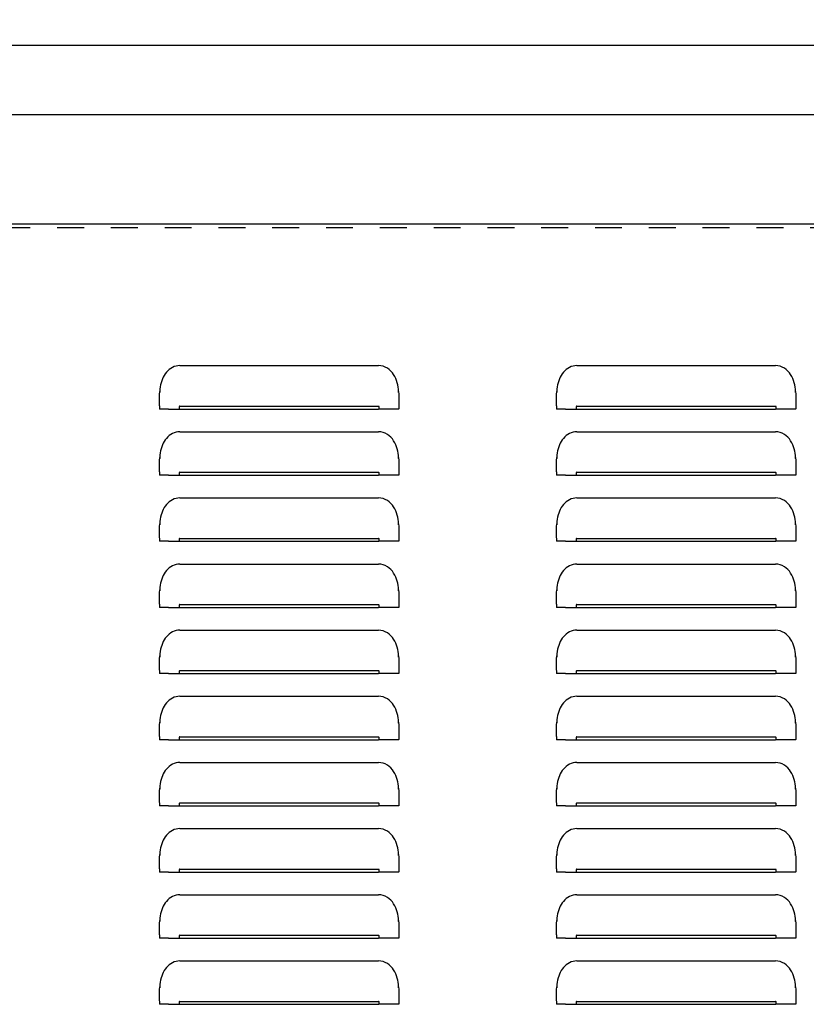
# Model space of a CAD drawing. Header units: inches. Extents: x 0 to 73.9, y 0 to 47.8.
# Tile 6 of 8: x 41.9 to 53.8, y 14.4 to 29.3. Entities that reach past the tile are written whole.
import ezdxf

# ---------------------------------------------------------------- set-up
doc = ezdxf.new("R2010")
doc.units = ezdxf.units.IN
doc.header["$LTSCALE"] = 4.065217
doc.header["$MEASUREMENT"] = 0
doc.linetypes.add('HIDDEN', pattern=[0.2, 0.1, -0.1])
doc.layers.get('0').update_dxf_attribs({"linetype": 'CONTINUOUS'})
doc.layers.add('DEFAULT_2', color=8, linetype='HIDDEN')
doc.layers.add('DIMENSIONS', color=7, linetype='CONTINUOUS')
doc.styles.get("Standard").update_dxf_attribs({"font": 'arial.ttf'})
doc.dimstyles.new('DIMSTYLE_1', dxfattribs={"dimtxt": 0.369565, "dimasz": 0.434783, "dimexe": 0.09, "dimexo": 0.07, "dimgap": 0.0425, "dimtad": 0, "dimtih": 1, "dimtoh": 1, "dimzin": 4, "dimdsep": 46, "dimtxsty": 'Standard', "dimblk": '_FILLED', "dimblk1": '_FILLED', "dimblk2": '_FILLED', "dimcen": 0.09, "dimazin": 1, "dimtfac": 1, "dimtofl": 0, "dimtmove": 0, "dimatfit": 3, "dimldrblk": '_FILLED', "dimfxl": 0, "dimtolj": 1, "dimtzin": 4, "dimarcsym": 0})

# ---------------------------------------------------------------- blocks, each defined once
blk = doc.blocks.new('_FILLED')
at = {"color": 0, "linetype": 'ByBlock'}
blk.add_solid([(0, 0), (-1, 0.2), (-1, -0.2)], dxfattribs=at)
blk = doc.blocks.new('*D1')
at = {"layer": 'DIMENSIONS', "color": 2, "linetype": 'Continuous'}
for p, q in [((3.984, 26.209), (3.984, 29.299)), ((63.734, 26.209), (63.734, 29.299)), ((3.984, 28.908), (33.029, 28.908)), ((63.734, 28.908), (34.69, 28.908))]:
    blk.add_line(p, q, dxfattribs=at)
at = {"layer": 'DIMENSIONS', "color": 2, "linetype": 'Continuous', "xscale": 0.4347826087, "yscale": 0.4347826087, "zscale": 0.4347826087, "rotation": 180}
blk.add_blockref('_FILLED', (3.984, 28.908), dxfattribs=at)
at = {"layer": 'DIMENSIONS', "color": 2, "linetype": 'Continuous', "xscale": 0.4347826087, "yscale": 0.4347826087, "zscale": 0.4347826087}
blk.add_blockref('_FILLED', (63.734, 28.908), dxfattribs=at)
at = {"layer": 'DIMENSIONS', "color": 2, "linetype": 'Continuous', "insert": (33.859, 29.093), "char_height": 0.3696, "width": 1.29142, "attachment_point": 2, "line_spacing_factor": 0.9}
blk.add_mtext('59.75', dxfattribs=at)
blk = doc.blocks.new('*D19')
at = {"color": 2, "linetype": 'Continuous'}
for p, q in [((4.859, 25.707), (4.859, 28.254)), ((62.859, 25.707), (62.859, 28.254)), ((4.859, 27.863), (33.029, 27.863)), ((62.859, 27.863), (34.69, 27.863))]:
    blk.add_line(p, q, dxfattribs=at)
at = {"color": 2, "linetype": 'Continuous', "xscale": 0.4347826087, "yscale": 0.4347826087, "zscale": 0.4347826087, "rotation": 180}
blk.add_blockref('_FILLED', (4.859, 27.863), dxfattribs=at)
at = {"color": 2, "linetype": 'Continuous', "xscale": 0.4347826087, "yscale": 0.4347826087, "zscale": 0.4347826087}
blk.add_blockref('_FILLED', (62.859, 27.863), dxfattribs=at)
at = {"color": 2, "linetype": 'Continuous', "insert": (33.859, 28.048), "char_height": 0.3696, "width": 1.29142, "attachment_point": 2, "line_spacing_factor": 0.9}
blk.add_mtext('58.00', dxfattribs=at)

msp = doc.modelspace()

# ---------------------------------------------------------------- linework, layer by layer
at = {"color": 3, "linetype": 'Continuous'}
for p, q in [((13.234, 26.215), (54.484, 26.215)), ((44.359, 24.069), (47.359, 24.069)), ((50.359, 24.069), (53.359, 24.069)), ((44.054, 23.679), (44.057, 23.663)), ((47.661, 23.712), (47.657, 23.745)), ((47.664, 23.679), (47.661, 23.712)), ((47.661, 23.663), (47.664, 23.679)), ((50.054, 23.679), (50.057, 23.663)), ((53.661, 23.712), (53.657, 23.745)), ((53.664, 23.679), (53.661, 23.712)), ((53.661, 23.663), (53.664, 23.679)), ((44.049, 23.463), (44.049, 23.553)), ((47.669, 23.551), (47.669, 23.414)), ((50.049, 23.463), (50.049, 23.553)), ((53.669, 23.551), (53.669, 23.414)), ((44.049, 23.461), (44.049, 23.414)), ((44.055, 23.413), (44.049, 23.414)), ((44.187, 23.413), (47.359, 23.413)), ((44.359, 23.457), (47.359, 23.457)), ((47.531, 23.413), (47.359, 23.413)), ((47.617, 23.413), (47.531, 23.413)), ((50.049, 23.461), (50.049, 23.414)), ((50.055, 23.413), (50.049, 23.414)), ((50.187, 23.413), (53.359, 23.413)), ((50.359, 23.457), (53.359, 23.457)), ((53.531, 23.413), (53.359, 23.413)), ((53.617, 23.413), (53.531, 23.413)), ((44.359, 23.069), (47.359, 23.069)), ((50.359, 23.069), (53.359, 23.069)), ((44.054, 22.679), (44.057, 22.663)), ((47.661, 22.712), (47.657, 22.745)), ((47.664, 22.679), (47.661, 22.712)), ((47.661, 22.663), (47.664, 22.679)), ((50.054, 22.679), (50.057, 22.663)), ((53.661, 22.712), (53.657, 22.745)), ((53.664, 22.679), (53.661, 22.712)), ((53.661, 22.663), (53.664, 22.679)), ((44.049, 22.463), (44.049, 22.553)), ((47.669, 22.551), (47.669, 22.414)), ((50.049, 22.463), (50.049, 22.553)), ((53.669, 22.551), (53.669, 22.414)), ((44.049, 22.461), (44.049, 22.414)), ((44.055, 22.413), (44.049, 22.414)), ((44.187, 22.413), (47.359, 22.413)), ((44.359, 22.457), (47.359, 22.457)), ((47.531, 22.413), (47.359, 22.413)), ((47.617, 22.413), (47.531, 22.413)), ((50.049, 22.461), (50.049, 22.414)), ((50.055, 22.413), (50.049, 22.414)), ((50.187, 22.413), (53.359, 22.413)), ((50.359, 22.457), (53.359, 22.457)), ((53.531, 22.413), (53.359, 22.413)), ((53.617, 22.413), (53.531, 22.413)), ((44.359, 22.069), (47.359, 22.069)), ((50.359, 22.069), (53.359, 22.069)), ((47.661, 21.712), (47.657, 21.745)), ((53.661, 21.712), (53.657, 21.745)), ((44.054, 21.679), (44.057, 21.663)), ((47.664, 21.679), (47.661, 21.712)), ((47.661, 21.663), (47.664, 21.679)), ((50.054, 21.679), (50.057, 21.663)), ((53.664, 21.679), (53.661, 21.712)), ((53.661, 21.663), (53.664, 21.679)), ((44.049, 21.463), (44.049, 21.553)), ((44.049, 21.461), (44.049, 21.414)), ((44.359, 21.457), (47.359, 21.457)), ((47.669, 21.551), (47.669, 21.414)), ((50.049, 21.463), (50.049, 21.553)), ((50.049, 21.461), (50.049, 21.414)), ((50.359, 21.457), (53.359, 21.457)), ((53.669, 21.551), (53.669, 21.414)), ((44.055, 21.413), (44.049, 21.414)), ((44.187, 21.413), (47.359, 21.413)), ((47.531, 21.413), (47.359, 21.413)), ((47.617, 21.413), (47.531, 21.413)), ((50.055, 21.413), (50.049, 21.414)), ((50.187, 21.413), (53.359, 21.413)), ((53.531, 21.413), (53.359, 21.413)), ((53.617, 21.413), (53.531, 21.413)), ((44.359, 21.069), (47.359, 21.069)), ((50.359, 21.069), (53.359, 21.069)), ((47.661, 20.712), (47.657, 20.745)), ((47.664, 20.679), (47.661, 20.712)), ((53.661, 20.712), (53.657, 20.745)), ((53.664, 20.679), (53.661, 20.712)), ((44.049, 20.463), (44.049, 20.553)), ((44.054, 20.679), (44.057, 20.663)), ((47.661, 20.663), (47.664, 20.679)), ((47.669, 20.551), (47.669, 20.414)), ((50.049, 20.463), (50.049, 20.553)), ((50.054, 20.679), (50.057, 20.663)), ((53.661, 20.663), (53.664, 20.679)), ((53.669, 20.551), (53.669, 20.414)), ((44.049, 20.461), (44.049, 20.414)), ((44.055, 20.413), (44.049, 20.414)), ((44.187, 20.413), (47.359, 20.413)), ((44.359, 20.457), (47.359, 20.457)), ((47.531, 20.413), (47.359, 20.413)), ((47.617, 20.413), (47.531, 20.413)), ((50.049, 20.461), (50.049, 20.414)), ((50.055, 20.413), (50.049, 20.414)), ((50.187, 20.413), (53.359, 20.413)), ((50.359, 20.457), (53.359, 20.457)), ((53.531, 20.413), (53.359, 20.413)), ((53.617, 20.413), (53.531, 20.413)), ((44.359, 20.069), (47.359, 20.069)), ((50.359, 20.069), (53.359, 20.069)), ((44.054, 19.679), (44.057, 19.663)), ((47.661, 19.712), (47.657, 19.745)), ((47.664, 19.679), (47.661, 19.712)), ((47.661, 19.663), (47.664, 19.679)), ((50.054, 19.679), (50.057, 19.663)), ((53.661, 19.712), (53.657, 19.745)), ((53.664, 19.679), (53.661, 19.712)), ((53.661, 19.663), (53.664, 19.679)), ((44.049, 19.463), (44.049, 19.553)), ((47.669, 19.551), (47.669, 19.414)), ((50.049, 19.463), (50.049, 19.553)), ((53.669, 19.551), (53.669, 19.414)), ((44.049, 19.461), (44.049, 19.414)), ((44.055, 19.413), (44.049, 19.414)), ((44.187, 19.413), (47.359, 19.413)), ((44.359, 19.457), (47.359, 19.457)), ((47.531, 19.413), (47.359, 19.413)), ((47.617, 19.413), (47.531, 19.413)), ((50.049, 19.461), (50.049, 19.414)), ((50.055, 19.413), (50.049, 19.414)), ((50.187, 19.413), (53.359, 19.413)), ((50.359, 19.457), (53.359, 19.457)), ((53.531, 19.413), (53.359, 19.413)), ((53.617, 19.413), (53.531, 19.413)), ((44.359, 19.069), (47.359, 19.069)), ((50.359, 19.069), (53.359, 19.069)), ((44.054, 18.679), (44.057, 18.663)), ((47.661, 18.712), (47.657, 18.745)), ((47.664, 18.679), (47.661, 18.712)), ((47.661, 18.663), (47.664, 18.679)), ((50.054, 18.679), (50.057, 18.663)), ((53.661, 18.712), (53.657, 18.745)), ((53.664, 18.679), (53.661, 18.712)), ((53.661, 18.663), (53.664, 18.679)), ((44.049, 18.463), (44.049, 18.553)), ((44.049, 18.461), (44.049, 18.414)), ((47.669, 18.551), (47.669, 18.414)), ((50.049, 18.463), (50.049, 18.553)), ((50.049, 18.461), (50.049, 18.414)), ((53.669, 18.551), (53.669, 18.414)), ((44.055, 18.413), (44.049, 18.414)), ((44.187, 18.413), (47.359, 18.413)), ((44.359, 18.457), (47.359, 18.457)), ((47.531, 18.413), (47.359, 18.413)), ((47.617, 18.413), (47.531, 18.413)), ((50.055, 18.413), (50.049, 18.414)), ((50.187, 18.413), (53.359, 18.413)), ((50.359, 18.457), (53.359, 18.457)), ((53.531, 18.413), (53.359, 18.413)), ((53.617, 18.413), (53.531, 18.413)), ((44.359, 18.069), (47.359, 18.069)), ((50.359, 18.069), (53.359, 18.069)), ((47.661, 17.712), (47.657, 17.745)), ((53.661, 17.712), (53.657, 17.745)), ((44.054, 17.679), (44.057, 17.663)), ((47.664, 17.679), (47.661, 17.712)), ((47.661, 17.663), (47.664, 17.679)), ((50.054, 17.679), (50.057, 17.663)), ((53.664, 17.679), (53.661, 17.712)), ((53.661, 17.663), (53.664, 17.679)), ((44.049, 17.463), (44.049, 17.553)), ((44.049, 17.461), (44.049, 17.414)), ((44.359, 17.457), (47.359, 17.457)), ((47.669, 17.551), (47.669, 17.414)), ((50.049, 17.463), (50.049, 17.553)), ((50.049, 17.461), (50.049, 17.414)), ((50.359, 17.457), (53.359, 17.457)), ((53.669, 17.551), (53.669, 17.414)), ((44.055, 17.413), (44.049, 17.414)), ((44.187, 17.413), (47.359, 17.413)), ((47.531, 17.413), (47.359, 17.413)), ((47.617, 17.413), (47.531, 17.413)), ((50.055, 17.413), (50.049, 17.414)), ((50.187, 17.413), (53.359, 17.413)), ((53.531, 17.413), (53.359, 17.413)), ((53.617, 17.413), (53.531, 17.413)), ((44.359, 17.069), (47.359, 17.069)), ((50.359, 17.069), (53.359, 17.069)), ((44.054, 16.679), (44.057, 16.663)), ((47.661, 16.712), (47.657, 16.745)), ((47.664, 16.679), (47.661, 16.712)), ((47.661, 16.663), (47.664, 16.679)), ((50.054, 16.679), (50.057, 16.663)), ((53.661, 16.712), (53.657, 16.745)), ((53.664, 16.679), (53.661, 16.712)), ((53.661, 16.663), (53.664, 16.679)), ((44.049, 16.463), (44.049, 16.553)), ((47.669, 16.551), (47.669, 16.414)), ((50.049, 16.463), (50.049, 16.553)), ((53.669, 16.551), (53.669, 16.414)), ((44.049, 16.461), (44.049, 16.414)), ((44.055, 16.413), (44.049, 16.414)), ((44.187, 16.413), (47.359, 16.413)), ((44.359, 16.457), (47.359, 16.457)), ((47.531, 16.413), (47.359, 16.413)), ((47.617, 16.413), (47.531, 16.413)), ((50.049, 16.461), (50.049, 16.414)), ((50.055, 16.413), (50.049, 16.414)), ((50.187, 16.413), (53.359, 16.413)), ((50.359, 16.457), (53.359, 16.457)), ((53.531, 16.413), (53.359, 16.413)), ((53.617, 16.413), (53.531, 16.413)), ((44.359, 16.069), (47.359, 16.069)), ((50.359, 16.069), (53.359, 16.069)), ((44.054, 15.679), (44.057, 15.663)), ((47.661, 15.712), (47.657, 15.745)), ((47.664, 15.679), (47.661, 15.712)), ((47.661, 15.663), (47.664, 15.679)), ((50.054, 15.679), (50.057, 15.663)), ((53.661, 15.712), (53.657, 15.745)), ((53.664, 15.679), (53.661, 15.712)), ((53.661, 15.663), (53.664, 15.679)), ((44.049, 15.463), (44.049, 15.553)), ((47.669, 15.551), (47.669, 15.414)), ((50.049, 15.463), (50.049, 15.553)), ((53.669, 15.551), (53.669, 15.414)), ((44.049, 15.461), (44.049, 15.414)), ((44.055, 15.413), (44.049, 15.414)), ((44.187, 15.413), (47.359, 15.413)), ((44.359, 15.457), (47.359, 15.457)), ((47.531, 15.413), (47.359, 15.413)), ((47.617, 15.413), (47.531, 15.413)), ((50.049, 15.461), (50.049, 15.414)), ((50.055, 15.413), (50.049, 15.414)), ((50.187, 15.413), (53.359, 15.413)), ((50.359, 15.457), (53.359, 15.457)), ((53.531, 15.413), (53.359, 15.413)), ((53.617, 15.413), (53.531, 15.413)), ((44.359, 15.069), (47.359, 15.069)), ((50.359, 15.069), (53.359, 15.069)), ((47.661, 14.712), (47.657, 14.745)), ((53.661, 14.712), (53.657, 14.745)), ((44.054, 14.679), (44.057, 14.663)), ((47.664, 14.679), (47.661, 14.712)), ((47.661, 14.663), (47.664, 14.679)), ((50.054, 14.679), (50.057, 14.663)), ((53.664, 14.679), (53.661, 14.712)), ((53.661, 14.663), (53.664, 14.679)), ((44.049, 14.463), (44.049, 14.553)), ((44.049, 14.461), (44.049, 14.414)), ((44.359, 14.457), (47.359, 14.457)), ((47.669, 14.551), (47.669, 14.414)), ((50.049, 14.463), (50.049, 14.553)), ((50.049, 14.461), (50.049, 14.414)), ((50.359, 14.457), (53.359, 14.457)), ((53.669, 14.551), (53.669, 14.414)), ((44.055, 14.413), (44.049, 14.414)), ((44.187, 14.413), (47.359, 14.413)), ((47.531, 14.413), (47.359, 14.413)), ((47.617, 14.413), (47.531, 14.413)), ((50.055, 14.413), (50.049, 14.414)), ((50.187, 14.413), (53.359, 14.413)), ((53.531, 14.413), (53.359, 14.413)), ((53.617, 14.413), (53.531, 14.413))]:
    msp.add_line(p, q, dxfattribs=at)
for points in [[(44.359, 24.069), (44.33, 24.067), (44.301, 24.062), (44.273, 24.054), (44.246, 24.042), (44.22, 24.027), (44.197, 24.01), (44.175, 23.99), (44.155, 23.969), (44.137, 23.946), (44.121, 23.922), (44.107, 23.896), (44.095, 23.869), (44.085, 23.84), (44.076, 23.811), (44.068, 23.78), (44.062, 23.748), (44.058, 23.714), (44.054, 23.679)], [(47.657, 23.745), (47.651, 23.778), (47.643, 23.81), (47.633, 23.842), (47.621, 23.873), (47.607, 23.903), (47.59, 23.933), (47.571, 23.96), (47.548, 23.986), (47.523, 24.009), (47.495, 24.029), (47.464, 24.046), (47.431, 24.059), (47.396, 24.066), (47.359, 24.069)], [(50.359, 24.069), (50.33, 24.067), (50.301, 24.062), (50.273, 24.054), (50.246, 24.042), (50.22, 24.027), (50.197, 24.01), (50.175, 23.99), (50.155, 23.969), (50.137, 23.946), (50.121, 23.922), (50.107, 23.896), (50.095, 23.869), (50.085, 23.84), (50.076, 23.811), (50.068, 23.78), (50.062, 23.748), (50.058, 23.714), (50.054, 23.679)], [(53.657, 23.745), (53.651, 23.778), (53.643, 23.81), (53.633, 23.842), (53.621, 23.873), (53.607, 23.903), (53.59, 23.933), (53.571, 23.96), (53.548, 23.986), (53.523, 24.009), (53.495, 24.029), (53.464, 24.046), (53.431, 24.059), (53.396, 24.066), (53.359, 24.069)], [(44.049, 23.553), (44.05, 23.595), (44.051, 23.637), (44.054, 23.679)], [(47.664, 23.679), (47.667, 23.635), (47.669, 23.593), (47.669, 23.551)], [(50.049, 23.553), (50.05, 23.595), (50.051, 23.637), (50.054, 23.679)], [(53.664, 23.679), (53.667, 23.635), (53.669, 23.593), (53.669, 23.551)], [(44.187, 23.413), (44.102, 23.413), (44.073, 23.413), (44.055, 23.413)], [(44.359, 23.457), (44.355, 23.456), (44.352, 23.453), (44.349, 23.45), (44.347, 23.445), (44.346, 23.44), (44.346, 23.435), (44.346, 23.43), (44.347, 23.425), (44.349, 23.421), (44.352, 23.417), (44.355, 23.414), (44.359, 23.413)], [(47.359, 23.413), (47.363, 23.414), (47.367, 23.417), (47.369, 23.421), (47.371, 23.425), (47.373, 23.43), (47.373, 23.435), (47.373, 23.44), (47.372, 23.445), (47.37, 23.449), (47.367, 23.453), (47.363, 23.456), (47.359, 23.457)], [(47.669, 23.414), (47.663, 23.413), (47.646, 23.413), (47.617, 23.413)], [(50.187, 23.413), (50.102, 23.413), (50.073, 23.413), (50.055, 23.413)], [(50.359, 23.457), (50.355, 23.456), (50.352, 23.453), (50.349, 23.45), (50.347, 23.445), (50.346, 23.44), (50.346, 23.435), (50.346, 23.43), (50.347, 23.425), (50.349, 23.421), (50.352, 23.417), (50.355, 23.414), (50.359, 23.413)], [(53.359, 23.413), (53.363, 23.414), (53.367, 23.417), (53.369, 23.421), (53.371, 23.425), (53.373, 23.43), (53.373, 23.435), (53.373, 23.44), (53.372, 23.445), (53.37, 23.449), (53.367, 23.453), (53.363, 23.456), (53.359, 23.457)], [(53.669, 23.414), (53.663, 23.413), (53.646, 23.413), (53.617, 23.413)], [(44.359, 23.069), (44.33, 23.067), (44.301, 23.062), (44.273, 23.054), (44.246, 23.042), (44.22, 23.027), (44.197, 23.01), (44.175, 22.99), (44.155, 22.969), (44.137, 22.946), (44.121, 22.922), (44.107, 22.896), (44.095, 22.869), (44.085, 22.84), (44.076, 22.811), (44.068, 22.78), (44.062, 22.748), (44.058, 22.714), (44.054, 22.679)], [(47.657, 22.745), (47.651, 22.778), (47.643, 22.81), (47.633, 22.842), (47.621, 22.873), (47.607, 22.903), (47.59, 22.933), (47.571, 22.96), (47.548, 22.986), (47.523, 23.009), (47.495, 23.029), (47.464, 23.046), (47.431, 23.059), (47.396, 23.066), (47.359, 23.069)], [(50.359, 23.069), (50.33, 23.067), (50.301, 23.062), (50.273, 23.054), (50.246, 23.042), (50.22, 23.027), (50.197, 23.01), (50.175, 22.99), (50.155, 22.969), (50.137, 22.946), (50.121, 22.922), (50.107, 22.896), (50.095, 22.869), (50.085, 22.84), (50.076, 22.811), (50.068, 22.78), (50.062, 22.748), (50.058, 22.714), (50.054, 22.679)], [(53.657, 22.745), (53.651, 22.778), (53.643, 22.81), (53.633, 22.842), (53.621, 22.873), (53.607, 22.903), (53.59, 22.933), (53.571, 22.96), (53.548, 22.986), (53.523, 23.009), (53.495, 23.029), (53.464, 23.046), (53.431, 23.059), (53.396, 23.066), (53.359, 23.069)], [(44.049, 22.553), (44.05, 22.595), (44.051, 22.637), (44.054, 22.679)], [(47.664, 22.679), (47.667, 22.635), (47.669, 22.593), (47.669, 22.551)], [(50.049, 22.553), (50.05, 22.595), (50.051, 22.637), (50.054, 22.679)], [(53.664, 22.679), (53.667, 22.635), (53.669, 22.593), (53.669, 22.551)], [(44.187, 22.413), (44.102, 22.413), (44.073, 22.413), (44.055, 22.413)], [(44.359, 22.457), (44.355, 22.456), (44.352, 22.453), (44.349, 22.45), (44.347, 22.445), (44.346, 22.44), (44.346, 22.435), (44.346, 22.43), (44.347, 22.425), (44.349, 22.421), (44.352, 22.417), (44.355, 22.414), (44.359, 22.413)], [(47.359, 22.413), (47.363, 22.414), (47.367, 22.417), (47.369, 22.421), (47.371, 22.425), (47.373, 22.43), (47.373, 22.435), (47.373, 22.44), (47.372, 22.445), (47.37, 22.449), (47.367, 22.453), (47.363, 22.456), (47.359, 22.457)], [(47.669, 22.414), (47.663, 22.413), (47.646, 22.413), (47.617, 22.413)], [(50.187, 22.413), (50.102, 22.413), (50.073, 22.413), (50.055, 22.413)], [(50.359, 22.457), (50.355, 22.456), (50.352, 22.453), (50.349, 22.45), (50.347, 22.445), (50.346, 22.44), (50.346, 22.435), (50.346, 22.43), (50.347, 22.425), (50.349, 22.421), (50.352, 22.417), (50.355, 22.414), (50.359, 22.413)], [(53.359, 22.413), (53.363, 22.414), (53.367, 22.417), (53.369, 22.421), (53.371, 22.425), (53.373, 22.43), (53.373, 22.435), (53.373, 22.44), (53.372, 22.445), (53.37, 22.449), (53.367, 22.453), (53.363, 22.456), (53.359, 22.457)], [(53.669, 22.414), (53.663, 22.413), (53.646, 22.413), (53.617, 22.413)], [(44.359, 22.069), (44.33, 22.067), (44.301, 22.062), (44.273, 22.054), (44.246, 22.042), (44.22, 22.027), (44.197, 22.01), (44.175, 21.99), (44.155, 21.969), (44.137, 21.946), (44.121, 21.922), (44.107, 21.896), (44.095, 21.869), (44.085, 21.84), (44.076, 21.811), (44.068, 21.78), (44.062, 21.748), (44.058, 21.714), (44.054, 21.679)], [(47.657, 21.745), (47.651, 21.778), (47.643, 21.81), (47.633, 21.842), (47.621, 21.873), (47.607, 21.903), (47.59, 21.933), (47.571, 21.96), (47.548, 21.986), (47.523, 22.009), (47.495, 22.029), (47.464, 22.046), (47.431, 22.059), (47.396, 22.066), (47.359, 22.069)], [(50.359, 22.069), (50.33, 22.067), (50.301, 22.062), (50.273, 22.054), (50.246, 22.042), (50.22, 22.027), (50.197, 22.01), (50.175, 21.99), (50.155, 21.969), (50.137, 21.946), (50.121, 21.922), (50.107, 21.896), (50.095, 21.869), (50.085, 21.84), (50.076, 21.811), (50.068, 21.78), (50.062, 21.748), (50.058, 21.714), (50.054, 21.679)], [(53.657, 21.745), (53.651, 21.778), (53.643, 21.81), (53.633, 21.842), (53.621, 21.873), (53.607, 21.903), (53.59, 21.933), (53.571, 21.96), (53.548, 21.986), (53.523, 22.009), (53.495, 22.029), (53.464, 22.046), (53.431, 22.059), (53.396, 22.066), (53.359, 22.069)], [(44.049, 21.553), (44.05, 21.595), (44.051, 21.637), (44.054, 21.679)], [(47.664, 21.679), (47.667, 21.635), (47.669, 21.593), (47.669, 21.551)], [(50.049, 21.553), (50.05, 21.595), (50.051, 21.637), (50.054, 21.679)], [(53.664, 21.679), (53.667, 21.635), (53.669, 21.593), (53.669, 21.551)], [(44.359, 21.457), (44.355, 21.456), (44.352, 21.453), (44.349, 21.45), (44.347, 21.445), (44.346, 21.44), (44.346, 21.435), (44.346, 21.43), (44.347, 21.425), (44.349, 21.421), (44.352, 21.417), (44.355, 21.414), (44.359, 21.413)], [(47.359, 21.413), (47.363, 21.414), (47.367, 21.417), (47.369, 21.421), (47.371, 21.425), (47.373, 21.43), (47.373, 21.435), (47.373, 21.44), (47.372, 21.445), (47.37, 21.449), (47.367, 21.453), (47.363, 21.456), (47.359, 21.457)], [(50.359, 21.457), (50.355, 21.456), (50.352, 21.453), (50.349, 21.45), (50.347, 21.445), (50.346, 21.44), (50.346, 21.435), (50.346, 21.43), (50.347, 21.425), (50.349, 21.421), (50.352, 21.417), (50.355, 21.414), (50.359, 21.413)], [(53.359, 21.413), (53.363, 21.414), (53.367, 21.417), (53.369, 21.421), (53.371, 21.425), (53.373, 21.43), (53.373, 21.435), (53.373, 21.44), (53.372, 21.445), (53.37, 21.449), (53.367, 21.453), (53.363, 21.456), (53.359, 21.457)], [(44.187, 21.413), (44.102, 21.413), (44.073, 21.413), (44.055, 21.413)], [(47.669, 21.414), (47.663, 21.413), (47.646, 21.413), (47.617, 21.413)], [(50.187, 21.413), (50.102, 21.413), (50.073, 21.413), (50.055, 21.413)], [(53.669, 21.414), (53.663, 21.413), (53.646, 21.413), (53.617, 21.413)], [(44.359, 21.069), (44.33, 21.067), (44.301, 21.062), (44.273, 21.054), (44.246, 21.042), (44.22, 21.027), (44.197, 21.01), (44.175, 20.99), (44.155, 20.969), (44.137, 20.946), (44.121, 20.922), (44.107, 20.896), (44.095, 20.869), (44.085, 20.84), (44.076, 20.811), (44.068, 20.78), (44.062, 20.748), (44.058, 20.714), (44.054, 20.679)], [(47.657, 20.745), (47.651, 20.778), (47.643, 20.81), (47.633, 20.842), (47.621, 20.873), (47.607, 20.903), (47.59, 20.933), (47.571, 20.96), (47.548, 20.986), (47.523, 21.009), (47.495, 21.029), (47.464, 21.046), (47.431, 21.059), (47.396, 21.066), (47.359, 21.069)], [(50.359, 21.069), (50.33, 21.067), (50.301, 21.062), (50.273, 21.054), (50.246, 21.042), (50.22, 21.027), (50.197, 21.01), (50.175, 20.99), (50.155, 20.969), (50.137, 20.946), (50.121, 20.922), (50.107, 20.896), (50.095, 20.869), (50.085, 20.84), (50.076, 20.811), (50.068, 20.78), (50.062, 20.748), (50.058, 20.714), (50.054, 20.679)], [(53.657, 20.745), (53.651, 20.778), (53.643, 20.81), (53.633, 20.842), (53.621, 20.873), (53.607, 20.903), (53.59, 20.933), (53.571, 20.96), (53.548, 20.986), (53.523, 21.009), (53.495, 21.029), (53.464, 21.046), (53.431, 21.059), (53.396, 21.066), (53.359, 21.069)], [(44.049, 20.553), (44.05, 20.595), (44.051, 20.637), (44.054, 20.679)], [(47.664, 20.679), (47.667, 20.635), (47.669, 20.593), (47.669, 20.551)], [(50.049, 20.553), (50.05, 20.595), (50.051, 20.637), (50.054, 20.679)], [(53.664, 20.679), (53.667, 20.635), (53.669, 20.593), (53.669, 20.551)], [(44.187, 20.413), (44.102, 20.413), (44.073, 20.413), (44.055, 20.413)], [(44.359, 20.457), (44.355, 20.456), (44.352, 20.453), (44.349, 20.45), (44.347, 20.445), (44.346, 20.44), (44.346, 20.435), (44.346, 20.43), (44.347, 20.425), (44.349, 20.421), (44.352, 20.417), (44.355, 20.414), (44.359, 20.413)], [(47.359, 20.413), (47.363, 20.414), (47.367, 20.417), (47.369, 20.421), (47.371, 20.425), (47.373, 20.43), (47.373, 20.435), (47.373, 20.44), (47.372, 20.445), (47.37, 20.449), (47.367, 20.453), (47.363, 20.456), (47.359, 20.457)], [(47.669, 20.414), (47.663, 20.413), (47.646, 20.413), (47.617, 20.413)], [(50.187, 20.413), (50.102, 20.413), (50.073, 20.413), (50.055, 20.413)], [(50.359, 20.457), (50.355, 20.456), (50.352, 20.453), (50.349, 20.45), (50.347, 20.445), (50.346, 20.44), (50.346, 20.435), (50.346, 20.43), (50.347, 20.425), (50.349, 20.421), (50.352, 20.417), (50.355, 20.414), (50.359, 20.413)], [(53.359, 20.413), (53.363, 20.414), (53.367, 20.417), (53.369, 20.421), (53.371, 20.425), (53.373, 20.43), (53.373, 20.435), (53.373, 20.44), (53.372, 20.445), (53.37, 20.449), (53.367, 20.453), (53.363, 20.456), (53.359, 20.457)], [(53.669, 20.414), (53.663, 20.413), (53.646, 20.413), (53.617, 20.413)], [(44.359, 20.069), (44.33, 20.067), (44.301, 20.062), (44.273, 20.054), (44.246, 20.042), (44.22, 20.027), (44.197, 20.01), (44.175, 19.99), (44.155, 19.969), (44.137, 19.946), (44.121, 19.922), (44.107, 19.896), (44.095, 19.869), (44.085, 19.84), (44.076, 19.811), (44.068, 19.78), (44.062, 19.748), (44.058, 19.714), (44.054, 19.679)], [(47.657, 19.745), (47.651, 19.778), (47.643, 19.81), (47.633, 19.842), (47.621, 19.873), (47.607, 19.903), (47.59, 19.933), (47.571, 19.96), (47.548, 19.986), (47.523, 20.009), (47.495, 20.029), (47.464, 20.046), (47.431, 20.059), (47.396, 20.066), (47.359, 20.069)], [(50.359, 20.069), (50.33, 20.067), (50.301, 20.062), (50.273, 20.054), (50.246, 20.042), (50.22, 20.027), (50.197, 20.01), (50.175, 19.99), (50.155, 19.969), (50.137, 19.946), (50.121, 19.922), (50.107, 19.896), (50.095, 19.869), (50.085, 19.84), (50.076, 19.811), (50.068, 19.78), (50.062, 19.748), (50.058, 19.714), (50.054, 19.679)], [(53.657, 19.745), (53.651, 19.778), (53.643, 19.81), (53.633, 19.842), (53.621, 19.873), (53.607, 19.903), (53.59, 19.933), (53.571, 19.96), (53.548, 19.986), (53.523, 20.009), (53.495, 20.029), (53.464, 20.046), (53.431, 20.059), (53.396, 20.066), (53.359, 20.069)], [(44.049, 19.553), (44.05, 19.595), (44.051, 19.637), (44.054, 19.679)], [(47.664, 19.679), (47.667, 19.635), (47.669, 19.593), (47.669, 19.551)], [(50.049, 19.553), (50.05, 19.595), (50.051, 19.637), (50.054, 19.679)], [(53.664, 19.679), (53.667, 19.635), (53.669, 19.593), (53.669, 19.551)], [(44.187, 19.413), (44.102, 19.413), (44.073, 19.413), (44.055, 19.413)], [(44.359, 19.457), (44.355, 19.456), (44.352, 19.453), (44.349, 19.45), (44.347, 19.445), (44.346, 19.44), (44.346, 19.435), (44.346, 19.43), (44.347, 19.425), (44.349, 19.421), (44.352, 19.417), (44.355, 19.414), (44.359, 19.413)], [(47.359, 19.413), (47.363, 19.414), (47.367, 19.417), (47.369, 19.421), (47.371, 19.425), (47.373, 19.43), (47.373, 19.435), (47.373, 19.44), (47.372, 19.445), (47.37, 19.449), (47.367, 19.453), (47.363, 19.456), (47.359, 19.457)], [(47.669, 19.414), (47.663, 19.413), (47.646, 19.413), (47.617, 19.413)], [(50.187, 19.413), (50.102, 19.413), (50.073, 19.413), (50.055, 19.413)], [(50.359, 19.457), (50.355, 19.456), (50.352, 19.453), (50.349, 19.45), (50.347, 19.445), (50.346, 19.44), (50.346, 19.435), (50.346, 19.43), (50.347, 19.425), (50.349, 19.421), (50.352, 19.417), (50.355, 19.414), (50.359, 19.413)], [(53.359, 19.413), (53.363, 19.414), (53.367, 19.417), (53.369, 19.421), (53.371, 19.425), (53.373, 19.43), (53.373, 19.435), (53.373, 19.44), (53.372, 19.445), (53.37, 19.449), (53.367, 19.453), (53.363, 19.456), (53.359, 19.457)], [(53.669, 19.414), (53.663, 19.413), (53.646, 19.413), (53.617, 19.413)], [(44.359, 19.069), (44.33, 19.067), (44.301, 19.062), (44.273, 19.054), (44.246, 19.042), (44.22, 19.027), (44.197, 19.01), (44.175, 18.99), (44.155, 18.969), (44.137, 18.946), (44.121, 18.922), (44.107, 18.896), (44.095, 18.869), (44.085, 18.84), (44.076, 18.811), (44.068, 18.78), (44.062, 18.748), (44.058, 18.714), (44.054, 18.679)], [(47.657, 18.745), (47.651, 18.778), (47.643, 18.81), (47.633, 18.842), (47.621, 18.873), (47.607, 18.903), (47.59, 18.933), (47.571, 18.96), (47.548, 18.986), (47.523, 19.009), (47.495, 19.029), (47.464, 19.046), (47.431, 19.059), (47.396, 19.066), (47.359, 19.069)], [(50.359, 19.069), (50.33, 19.067), (50.301, 19.062), (50.273, 19.054), (50.246, 19.042), (50.22, 19.027), (50.197, 19.01), (50.175, 18.99), (50.155, 18.969), (50.137, 18.946), (50.121, 18.922), (50.107, 18.896), (50.095, 18.869), (50.085, 18.84), (50.076, 18.811), (50.068, 18.78), (50.062, 18.748), (50.058, 18.714), (50.054, 18.679)], [(53.657, 18.745), (53.651, 18.778), (53.643, 18.81), (53.633, 18.842), (53.621, 18.873), (53.607, 18.903), (53.59, 18.933), (53.571, 18.96), (53.548, 18.986), (53.523, 19.009), (53.495, 19.029), (53.464, 19.046), (53.431, 19.059), (53.396, 19.066), (53.359, 19.069)], [(44.049, 18.553), (44.05, 18.595), (44.051, 18.637), (44.054, 18.679)], [(47.664, 18.679), (47.667, 18.635), (47.669, 18.593), (47.669, 18.551)], [(50.049, 18.553), (50.05, 18.595), (50.051, 18.637), (50.054, 18.679)], [(53.664, 18.679), (53.667, 18.635), (53.669, 18.593), (53.669, 18.551)], [(44.187, 18.413), (44.102, 18.413), (44.073, 18.413), (44.055, 18.413)], [(44.359, 18.457), (44.355, 18.456), (44.352, 18.453), (44.349, 18.45), (44.347, 18.445), (44.346, 18.44), (44.346, 18.435), (44.346, 18.43), (44.347, 18.425), (44.349, 18.421), (44.352, 18.417), (44.355, 18.414), (44.359, 18.413)], [(47.359, 18.413), (47.363, 18.414), (47.367, 18.417), (47.369, 18.421), (47.371, 18.425), (47.373, 18.43), (47.373, 18.435), (47.373, 18.44), (47.372, 18.445), (47.37, 18.449), (47.367, 18.453), (47.363, 18.456), (47.359, 18.457)], [(47.669, 18.414), (47.663, 18.413), (47.646, 18.413), (47.617, 18.413)], [(50.187, 18.413), (50.102, 18.413), (50.073, 18.413), (50.055, 18.413)], [(50.359, 18.457), (50.355, 18.456), (50.352, 18.453), (50.349, 18.45), (50.347, 18.445), (50.346, 18.44), (50.346, 18.435), (50.346, 18.43), (50.347, 18.425), (50.349, 18.421), (50.352, 18.417), (50.355, 18.414), (50.359, 18.413)], [(53.359, 18.413), (53.363, 18.414), (53.367, 18.417), (53.369, 18.421), (53.371, 18.425), (53.373, 18.43), (53.373, 18.435), (53.373, 18.44), (53.372, 18.445), (53.37, 18.449), (53.367, 18.453), (53.363, 18.456), (53.359, 18.457)], [(53.669, 18.414), (53.663, 18.413), (53.646, 18.413), (53.617, 18.413)], [(44.359, 18.069), (44.33, 18.067), (44.301, 18.062), (44.273, 18.054), (44.246, 18.042), (44.22, 18.027), (44.197, 18.01), (44.175, 17.99), (44.155, 17.969), (44.137, 17.946), (44.121, 17.922), (44.107, 17.896), (44.095, 17.869), (44.085, 17.84), (44.076, 17.811), (44.068, 17.78), (44.062, 17.748), (44.058, 17.714), (44.054, 17.679)], [(47.657, 17.745), (47.651, 17.778), (47.643, 17.81), (47.633, 17.842), (47.621, 17.873), (47.607, 17.903), (47.59, 17.933), (47.571, 17.96), (47.548, 17.986), (47.523, 18.009), (47.495, 18.029), (47.464, 18.046), (47.431, 18.059), (47.396, 18.066), (47.359, 18.069)], [(50.359, 18.069), (50.33, 18.067), (50.301, 18.062), (50.273, 18.054), (50.246, 18.042), (50.22, 18.027), (50.197, 18.01), (50.175, 17.99), (50.155, 17.969), (50.137, 17.946), (50.121, 17.922), (50.107, 17.896), (50.095, 17.869), (50.085, 17.84), (50.076, 17.811), (50.068, 17.78), (50.062, 17.748), (50.058, 17.714), (50.054, 17.679)], [(53.657, 17.745), (53.651, 17.778), (53.643, 17.81), (53.633, 17.842), (53.621, 17.873), (53.607, 17.903), (53.59, 17.933), (53.571, 17.96), (53.548, 17.986), (53.523, 18.009), (53.495, 18.029), (53.464, 18.046), (53.431, 18.059), (53.396, 18.066), (53.359, 18.069)], [(44.049, 17.553), (44.05, 17.595), (44.051, 17.637), (44.054, 17.679)], [(47.664, 17.679), (47.667, 17.635), (47.669, 17.593), (47.669, 17.551)], [(50.049, 17.553), (50.05, 17.595), (50.051, 17.637), (50.054, 17.679)], [(53.664, 17.679), (53.667, 17.635), (53.669, 17.593), (53.669, 17.551)], [(44.359, 17.457), (44.355, 17.456), (44.352, 17.453), (44.349, 17.45), (44.347, 17.445), (44.346, 17.44), (44.346, 17.435), (44.346, 17.43), (44.347, 17.425), (44.349, 17.421), (44.352, 17.417), (44.355, 17.414), (44.359, 17.413)], [(47.359, 17.413), (47.363, 17.414), (47.367, 17.417), (47.369, 17.421), (47.371, 17.425), (47.373, 17.43), (47.373, 17.435), (47.373, 17.44), (47.372, 17.445), (47.37, 17.449), (47.367, 17.453), (47.363, 17.456), (47.359, 17.457)], [(50.359, 17.457), (50.355, 17.456), (50.352, 17.453), (50.349, 17.45), (50.347, 17.445), (50.346, 17.44), (50.346, 17.435), (50.346, 17.43), (50.347, 17.425), (50.349, 17.421), (50.352, 17.417), (50.355, 17.414), (50.359, 17.413)], [(53.359, 17.413), (53.363, 17.414), (53.367, 17.417), (53.369, 17.421), (53.371, 17.425), (53.373, 17.43), (53.373, 17.435), (53.373, 17.44), (53.372, 17.445), (53.37, 17.449), (53.367, 17.453), (53.363, 17.456), (53.359, 17.457)], [(44.187, 17.413), (44.102, 17.413), (44.073, 17.413), (44.055, 17.413)], [(47.669, 17.414), (47.663, 17.413), (47.646, 17.413), (47.617, 17.413)], [(50.187, 17.413), (50.102, 17.413), (50.073, 17.413), (50.055, 17.413)], [(53.669, 17.414), (53.663, 17.413), (53.646, 17.413), (53.617, 17.413)], [(44.359, 17.069), (44.33, 17.067), (44.301, 17.062), (44.273, 17.054), (44.246, 17.042), (44.22, 17.027), (44.197, 17.01), (44.175, 16.99), (44.155, 16.969), (44.137, 16.946), (44.121, 16.922), (44.107, 16.896), (44.095, 16.869), (44.085, 16.84), (44.076, 16.811), (44.068, 16.78), (44.062, 16.748), (44.058, 16.714), (44.054, 16.679)], [(47.657, 16.745), (47.651, 16.778), (47.643, 16.81), (47.633, 16.842), (47.621, 16.873), (47.607, 16.903), (47.59, 16.933), (47.571, 16.96), (47.548, 16.986), (47.523, 17.009), (47.495, 17.029), (47.464, 17.046), (47.431, 17.059), (47.396, 17.066), (47.359, 17.069)], [(50.359, 17.069), (50.33, 17.067), (50.301, 17.062), (50.273, 17.054), (50.246, 17.042), (50.22, 17.027), (50.197, 17.01), (50.175, 16.99), (50.155, 16.969), (50.137, 16.946), (50.121, 16.922), (50.107, 16.896), (50.095, 16.869), (50.085, 16.84), (50.076, 16.811), (50.068, 16.78), (50.062, 16.748), (50.058, 16.714), (50.054, 16.679)], [(53.657, 16.745), (53.651, 16.778), (53.643, 16.81), (53.633, 16.842), (53.621, 16.873), (53.607, 16.903), (53.59, 16.933), (53.571, 16.96), (53.548, 16.986), (53.523, 17.009), (53.495, 17.029), (53.464, 17.046), (53.431, 17.059), (53.396, 17.066), (53.359, 17.069)], [(44.049, 16.553), (44.05, 16.595), (44.051, 16.637), (44.054, 16.679)], [(47.664, 16.679), (47.667, 16.635), (47.669, 16.593), (47.669, 16.551)], [(50.049, 16.553), (50.05, 16.595), (50.051, 16.637), (50.054, 16.679)], [(53.664, 16.679), (53.667, 16.635), (53.669, 16.593), (53.669, 16.551)], [(44.187, 16.413), (44.102, 16.413), (44.073, 16.413), (44.055, 16.413)], [(44.359, 16.457), (44.355, 16.456), (44.352, 16.453), (44.349, 16.45), (44.347, 16.445), (44.346, 16.44), (44.346, 16.435), (44.346, 16.43), (44.347, 16.425), (44.349, 16.421), (44.352, 16.417), (44.355, 16.414), (44.359, 16.413)], [(47.359, 16.413), (47.363, 16.414), (47.367, 16.417), (47.369, 16.421), (47.371, 16.425), (47.373, 16.43), (47.373, 16.435), (47.373, 16.44), (47.372, 16.445), (47.37, 16.449), (47.367, 16.453), (47.363, 16.456), (47.359, 16.457)], [(47.669, 16.414), (47.663, 16.413), (47.646, 16.413), (47.617, 16.413)], [(50.187, 16.413), (50.102, 16.413), (50.073, 16.413), (50.055, 16.413)], [(50.359, 16.457), (50.355, 16.456), (50.352, 16.453), (50.349, 16.45), (50.347, 16.445), (50.346, 16.44), (50.346, 16.435), (50.346, 16.43), (50.347, 16.425), (50.349, 16.421), (50.352, 16.417), (50.355, 16.414), (50.359, 16.413)], [(53.359, 16.413), (53.363, 16.414), (53.367, 16.417), (53.369, 16.421), (53.371, 16.425), (53.373, 16.43), (53.373, 16.435), (53.373, 16.44), (53.372, 16.445), (53.37, 16.449), (53.367, 16.453), (53.363, 16.456), (53.359, 16.457)], [(53.669, 16.414), (53.663, 16.413), (53.646, 16.413), (53.617, 16.413)], [(44.359, 16.069), (44.33, 16.067), (44.301, 16.062), (44.273, 16.054), (44.246, 16.042), (44.22, 16.027), (44.197, 16.01), (44.175, 15.99), (44.155, 15.969), (44.137, 15.946), (44.121, 15.922), (44.107, 15.896), (44.095, 15.869), (44.085, 15.84), (44.076, 15.811), (44.068, 15.78), (44.062, 15.748), (44.058, 15.714), (44.054, 15.679)], [(47.657, 15.745), (47.651, 15.778), (47.643, 15.81), (47.633, 15.842), (47.621, 15.873), (47.607, 15.903), (47.59, 15.933), (47.571, 15.96), (47.548, 15.986), (47.523, 16.009), (47.495, 16.029), (47.464, 16.046), (47.431, 16.059), (47.396, 16.066), (47.359, 16.069)], [(50.359, 16.069), (50.33, 16.067), (50.301, 16.062), (50.273, 16.054), (50.246, 16.042), (50.22, 16.027), (50.197, 16.01), (50.175, 15.99), (50.155, 15.969), (50.137, 15.946), (50.121, 15.922), (50.107, 15.896), (50.095, 15.869), (50.085, 15.84), (50.076, 15.811), (50.068, 15.78), (50.062, 15.748), (50.058, 15.714), (50.054, 15.679)], [(53.657, 15.745), (53.651, 15.778), (53.643, 15.81), (53.633, 15.842), (53.621, 15.873), (53.607, 15.903), (53.59, 15.933), (53.571, 15.96), (53.548, 15.986), (53.523, 16.009), (53.495, 16.029), (53.464, 16.046), (53.431, 16.059), (53.396, 16.066), (53.359, 16.069)], [(44.049, 15.553), (44.05, 15.595), (44.051, 15.637), (44.054, 15.679)], [(47.664, 15.679), (47.667, 15.635), (47.669, 15.593), (47.669, 15.551)], [(50.049, 15.553), (50.05, 15.595), (50.051, 15.637), (50.054, 15.679)], [(53.664, 15.679), (53.667, 15.635), (53.669, 15.593), (53.669, 15.551)], [(44.187, 15.413), (44.102, 15.413), (44.073, 15.413), (44.055, 15.413)], [(44.359, 15.457), (44.355, 15.456), (44.352, 15.453), (44.349, 15.45), (44.347, 15.445), (44.346, 15.44), (44.346, 15.435), (44.346, 15.43), (44.347, 15.425), (44.349, 15.421), (44.352, 15.417), (44.355, 15.414), (44.359, 15.413)], [(47.359, 15.413), (47.363, 15.414), (47.367, 15.417), (47.369, 15.421), (47.371, 15.425), (47.373, 15.43), (47.373, 15.435), (47.373, 15.44), (47.372, 15.445), (47.37, 15.449), (47.367, 15.453), (47.363, 15.456), (47.359, 15.457)], [(47.669, 15.414), (47.663, 15.413), (47.646, 15.413), (47.617, 15.413)], [(50.187, 15.413), (50.102, 15.413), (50.073, 15.413), (50.055, 15.413)], [(50.359, 15.457), (50.355, 15.456), (50.352, 15.453), (50.349, 15.45), (50.347, 15.445), (50.346, 15.44), (50.346, 15.435), (50.346, 15.43), (50.347, 15.425), (50.349, 15.421), (50.352, 15.417), (50.355, 15.414), (50.359, 15.413)], [(53.359, 15.413), (53.363, 15.414), (53.367, 15.417), (53.369, 15.421), (53.371, 15.425), (53.373, 15.43), (53.373, 15.435), (53.373, 15.44), (53.372, 15.445), (53.37, 15.449), (53.367, 15.453), (53.363, 15.456), (53.359, 15.457)], [(53.669, 15.414), (53.663, 15.413), (53.646, 15.413), (53.617, 15.413)], [(44.359, 15.069), (44.33, 15.067), (44.301, 15.062), (44.273, 15.054), (44.246, 15.042), (44.22, 15.027), (44.197, 15.01), (44.175, 14.99), (44.155, 14.969), (44.137, 14.946), (44.121, 14.922), (44.107, 14.896), (44.095, 14.869), (44.085, 14.84), (44.076, 14.811), (44.068, 14.78), (44.062, 14.748), (44.058, 14.714), (44.054, 14.679)], [(47.657, 14.745), (47.651, 14.778), (47.643, 14.81), (47.633, 14.842), (47.621, 14.873), (47.607, 14.903), (47.59, 14.933), (47.571, 14.96), (47.548, 14.986), (47.523, 15.009), (47.495, 15.029), (47.464, 15.046), (47.431, 15.059), (47.396, 15.066), (47.359, 15.069)], [(50.359, 15.069), (50.33, 15.067), (50.301, 15.062), (50.273, 15.054), (50.246, 15.042), (50.22, 15.027), (50.197, 15.01), (50.175, 14.99), (50.155, 14.969), (50.137, 14.946), (50.121, 14.922), (50.107, 14.896), (50.095, 14.869), (50.085, 14.84), (50.076, 14.811), (50.068, 14.78), (50.062, 14.748), (50.058, 14.714), (50.054, 14.679)], [(53.657, 14.745), (53.651, 14.778), (53.643, 14.81), (53.633, 14.842), (53.621, 14.873), (53.607, 14.903), (53.59, 14.933), (53.571, 14.96), (53.548, 14.986), (53.523, 15.009), (53.495, 15.029), (53.464, 15.046), (53.431, 15.059), (53.396, 15.066), (53.359, 15.069)], [(44.049, 14.553), (44.05, 14.595), (44.051, 14.637), (44.054, 14.679)], [(47.664, 14.679), (47.667, 14.635), (47.669, 14.593), (47.669, 14.551)], [(50.049, 14.553), (50.05, 14.595), (50.051, 14.637), (50.054, 14.679)], [(53.664, 14.679), (53.667, 14.635), (53.669, 14.593), (53.669, 14.551)], [(44.359, 14.457), (44.355, 14.456), (44.352, 14.453), (44.349, 14.45), (44.347, 14.445), (44.346, 14.44), (44.346, 14.435), (44.346, 14.43), (44.347, 14.425), (44.349, 14.421), (44.352, 14.417), (44.355, 14.414), (44.359, 14.413)], [(47.359, 14.413), (47.363, 14.414), (47.367, 14.417), (47.369, 14.421), (47.371, 14.425), (47.373, 14.43), (47.373, 14.435), (47.373, 14.44), (47.372, 14.445), (47.37, 14.449), (47.367, 14.453), (47.363, 14.456), (47.359, 14.457)], [(50.359, 14.457), (50.355, 14.456), (50.352, 14.453), (50.349, 14.45), (50.347, 14.445), (50.346, 14.44), (50.346, 14.435), (50.346, 14.43), (50.347, 14.425), (50.349, 14.421), (50.352, 14.417), (50.355, 14.414), (50.359, 14.413)], [(53.359, 14.413), (53.363, 14.414), (53.367, 14.417), (53.369, 14.421), (53.371, 14.425), (53.373, 14.43), (53.373, 14.435), (53.373, 14.44), (53.372, 14.445), (53.37, 14.449), (53.367, 14.453), (53.363, 14.456), (53.359, 14.457)], [(44.187, 14.413), (44.102, 14.413), (44.073, 14.413), (44.055, 14.413)], [(47.669, 14.414), (47.663, 14.413), (47.646, 14.413), (47.617, 14.413)], [(50.187, 14.413), (50.102, 14.413), (50.073, 14.413), (50.055, 14.413)], [(53.669, 14.414), (53.663, 14.413), (53.646, 14.413), (53.617, 14.413)]]:
    msp.add_lwpolyline(points, dxfattribs=at)
at = {"layer": 'DEFAULT_2', "color": 8, "linetype": 'HIDDEN'}
msp.add_line((13.234, 26.155), (54.484, 26.155), dxfattribs=at)

# ---------------------------------------------------------------- dimensions: what is measured, and where the dimension line sits
at = {"color": 2, "linetype": 'Continuous'}
dim = msp.add_linear_dim(base=(62.859, 27.863), p1=(4.859, 25.637), p2=(62.859, 25.637), dimstyle='DIMSTYLE_1', dxfattribs=at)
dim.commit()
dim.dimension.update_dxf_attribs({"geometry": '*D19', "text_midpoint": (33.858, 27.861), "dimtype": 160})
at = {"layer": 'DIMENSIONS', "color": 2, "linetype": 'Continuous'}
dim = msp.add_linear_dim(base=(63.734, 28.908), p1=(3.984, 26.139), p2=(63.734, 26.139), dimstyle='DIMSTYLE_1', dxfattribs=at)
dim.commit()
dim.dimension.update_dxf_attribs({"geometry": '*D1', "text_midpoint": (33.859, 28.906), "dimtype": 160})

doc.saveas('drawing.dxf')
